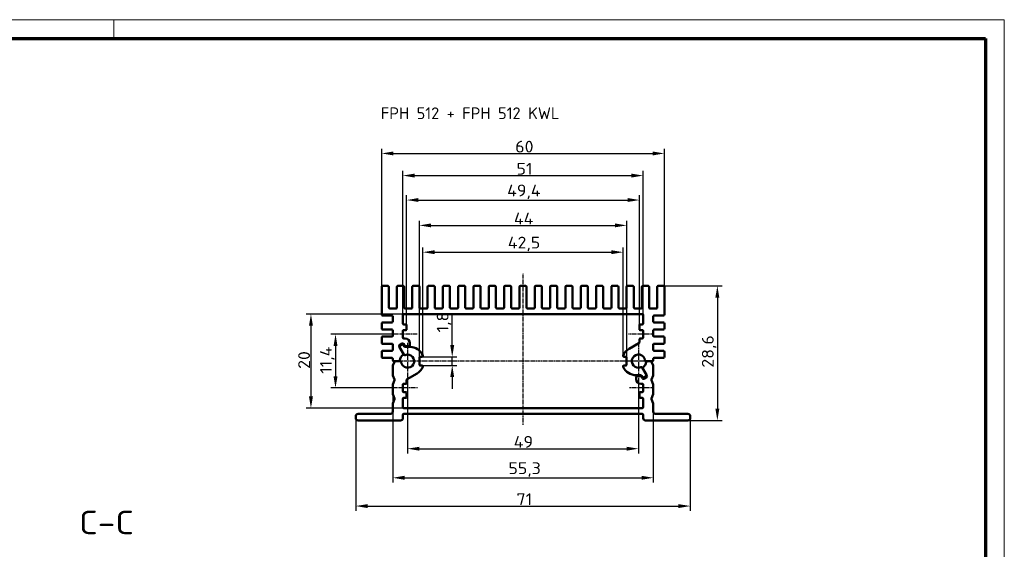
# Model space of a CAD drawing. Header units: millimetres. Extents: x 1 to 419, y 1 to 296.
# Tile 7 of 7: x 210 to 419, y 184 to 296. Entities that reach past the tile are written whole.
import ezdxf

# ---------------------------------------------------------------- set-up
doc = ezdxf.new("R2010")
doc.units = ezdxf.units.MM
doc.linetypes.add('CHAIN', pattern=[0.3543, 0.2362, -0.0295, 0.0591, -0.0295])
doc.linetypes.add('DASH_DOT', pattern=[0.37, 0.24, -0.06, 0.01, -0.06])
doc.layers.get('0').update_dxf_attribs({"lineweight": 25})
for name, color, linetype, lineweight in [('Bemaßung (ISO)', 1, 'Continuous', 25), ('Mittellinie (ISO)', 1, 'DASH_DOT', 25), ('Mittelpunktmarkierung (ISO)', 1, 'DASH_DOT', 25), ('Sichtbar (ISO)', 7, 'Continuous', 50), ('Symbol (ISO)', 1, 'Continuous', 25)]:
    doc.layers.add(name, color=color, linetype=linetype, lineweight=lineweight)
doc.styles.add('2_5', font='isocpeur.ttf', dxfattribs={"width": 1.1})
doc.styles.add('5', font='isocpeur.ttf', dxfattribs={"width": 1.1})
doc.styles.add('Notiztext (DIN)', font='isocpeur.ttf', dxfattribs={"width": 1.1})
doc.dimstyles.new('Standard (DIN)', dxfattribs={"dimtxt": 2.5, "dimasz": 2.5, "dimexe": 1, "dimexo": 0, "dimgap": 0.2, "dimtad": 1, "dimdec": 6, "dimrnd": 1e-08, "dimtxsty": '2_5', "dimcen": 0.09, "dimdle": 7, "dimclrd": 256, "dimclre": 256, "dimclrt": 5, "dimadec": 6, "dimazin": 2, "dimtfac": 0.72, "dimtmove": 0, "dimatfit": 3, "dimfxl": 1, "dimtolj": 1, "dimlwd": -1, "dimlwe": -1, "dimarcsym": 0})

# ---------------------------------------------------------------- blocks, each defined once
blk = doc.blocks.new('Ränder Bopla-A3-Rahmen')
at = {"color": 1, "linetype": 'Continuous', "lineweight": 18}
for p, q in [((1, 296), (419, 296)), ((230, 296), (230, 292)), ((419, 296), (419, 1))]:
    blk.add_line(p, q, dxfattribs=at)
at = {"color": 3, "linetype": 'Continuous', "lineweight": 70}
for p, q in [((20, 292), (415, 292)), ((415, 292), (415, 5))]:
    blk.add_line(p, q, dxfattribs=at)
blk = doc.blocks.new('*D12')
at = {"layer": 'Bemaßung (ISO)'}
for p, q in [((301.81, 226.91), (301.81, 233.52)), ((295.39, 224.41), (302.81, 224.41)), ((301.81, 222.61), (301.81, 224.41)), ((295.39, 222.61), (302.81, 222.61)), ((301.81, 220.11), (301.81, 217.61))]:
    blk.add_line(p, q, dxfattribs=at)
for points in [[(301.39, 226.91), (302.23, 226.91), (301.81, 224.41)], [(301.39, 220.11), (302.23, 220.11), (301.81, 222.61)]]:
    blk.add_solid(points, dxfattribs=at)
at = {"layer": 'Defpoints', "color": 0}
for p in [(295.39, 224.41), (295.39, 222.61), (301.81, 222.61)]:
    blk.add_point(p, dxfattribs=at)
at = {"layer": 'Bemaßung (ISO)', "color": 5, "insert": (301.61, 229.61), "char_height": 2.5, "attachment_point": 7, "rotation": 90, "style": '2_5'}
blk.add_mtext('\\A1;1,8', dxfattribs=at)
blk = doc.blocks.new('*D13')
at = {"layer": 'Bemaßung (ISO)'}
for p, q in [((289.04, 229.21), (276.04, 229.21)), ((277.04, 226.71), (277.04, 220.31)), ((289.04, 217.81), (276.04, 217.81))]:
    blk.add_line(p, q, dxfattribs=at)
for points in [[(276.62, 226.71), (277.46, 226.71), (277.04, 229.21)], [(276.62, 220.31), (277.46, 220.31), (277.04, 217.81)]]:
    blk.add_solid(points, dxfattribs=at)
at = {"layer": 'Defpoints', "color": 0}
for p in [(289.04, 229.21), (277.04, 217.81), (289.04, 217.81)]:
    blk.add_point(p, dxfattribs=at)
at = {"layer": 'Bemaßung (ISO)', "color": 5, "insert": (276.84, 220.83), "char_height": 2.5, "attachment_point": 7, "rotation": 90, "style": '2_5'}
blk.add_mtext('\\A1;11,4', dxfattribs=at)
blk = doc.blocks.new('*D14')
at = {"layer": 'Bemaßung (ISO)'}
for p, q in [((291.54, 233.51), (270.82, 233.51)), ((271.82, 231.01), (271.82, 216.01)), ((291.54, 213.51), (270.82, 213.51))]:
    blk.add_line(p, q, dxfattribs=at)
for points in [[(271.4, 231.01), (272.24, 231.01), (271.82, 233.51)], [(271.4, 216.01), (272.24, 216.01), (271.82, 213.51)]]:
    blk.add_solid(points, dxfattribs=at)
at = {"layer": 'Defpoints', "color": 0}
for p in [(291.54, 233.51), (271.82, 213.51), (291.54, 213.51)]:
    blk.add_point(p, dxfattribs=at)
at = {"layer": 'Bemaßung (ISO)', "color": 5, "insert": (271.62, 221.86), "char_height": 2.5, "attachment_point": 7, "rotation": 90, "style": '2_5'}
blk.add_mtext('\\A1;20', dxfattribs=at)
blk = doc.blocks.new('*D15')
at = {"layer": 'Bemaßung (ISO)'}
for p, q in [((346.64, 239.51), (359.09, 239.51)), ((358.09, 237.01), (358.09, 213.41)), ((351.84, 210.91), (359.09, 210.91))]:
    blk.add_line(p, q, dxfattribs=at)
for points in [[(357.67, 237.01), (358.51, 237.01), (358.09, 239.51)], [(357.67, 213.41), (358.51, 213.41), (358.09, 210.91)]]:
    blk.add_solid(points, dxfattribs=at)
at = {"layer": 'Defpoints', "color": 0}
for p in [(346.64, 239.51), (351.84, 210.91), (358.09, 210.91)]:
    blk.add_point(p, dxfattribs=at)
at = {"layer": 'Bemaßung (ISO)', "color": 5, "insert": (357.89, 222.12), "char_height": 2.5, "attachment_point": 7, "rotation": 90, "style": '2_5'}
blk.add_mtext('\\A1;28,6', dxfattribs=at)
blk = doc.blocks.new('*D16')
at = {"layer": 'Bemaßung (ISO)'}
for p, q in [((292.34, 219.61), (292.34, 203.92)), ((341.34, 219.61), (341.34, 203.92)), ((294.84, 204.92), (338.84, 204.92))]:
    blk.add_line(p, q, dxfattribs=at)
for points in [[(294.84, 205.33), (294.84, 204.5), (292.34, 204.92)], [(338.84, 205.33), (338.84, 204.5), (341.34, 204.92)]]:
    blk.add_solid(points, dxfattribs=at)
at = {"layer": 'Defpoints', "color": 0}
for p in [(292.34, 219.61), (341.34, 219.61), (341.34, 204.92)]:
    blk.add_point(p, dxfattribs=at)
at = {"layer": 'Bemaßung (ISO)', "color": 5, "insert": (314.87, 205.12), "char_height": 2.5, "attachment_point": 7, "style": '2_5'}
blk.add_mtext('\\A1;49', dxfattribs=at)
blk = doc.blocks.new('*D17')
at = {"layer": 'Bemaßung (ISO)'}
for p, q in [((289.19, 217.64), (289.19, 197.74)), ((344.49, 212.81), (344.49, 197.74)), ((291.69, 198.74), (341.99, 198.74))]:
    blk.add_line(p, q, dxfattribs=at)
for points in [[(291.69, 199.16), (291.69, 198.32), (289.19, 198.74)], [(341.99, 199.16), (341.99, 198.32), (344.49, 198.74)]]:
    blk.add_solid(points, dxfattribs=at)
at = {"layer": 'Defpoints', "color": 0}
for p in [(289.19, 217.64), (344.49, 212.81), (344.49, 198.74)]:
    blk.add_point(p, dxfattribs=at)
at = {"layer": 'Bemaßung (ISO)', "color": 5, "insert": (313.74, 198.94), "char_height": 2.5, "attachment_point": 7, "style": '2_5'}
blk.add_mtext('\\A1;55,3', dxfattribs=at)
blk = doc.blocks.new('*D18')
at = {"layer": 'Bemaßung (ISO)'}
for p, q in [((294.84, 224.21), (294.84, 253.33)), ((338.84, 224.21), (338.84, 253.33)), ((297.34, 252.33), (336.34, 252.33))]:
    blk.add_line(p, q, dxfattribs=at)
for points in [[(297.34, 252.74), (297.34, 251.91), (294.84, 252.33)], [(336.34, 252.74), (336.34, 251.91), (338.84, 252.33)]]:
    blk.add_solid(points, dxfattribs=at)
at = {"layer": 'Defpoints', "color": 0}
for p in [(338.84, 252.33), (294.84, 224.21), (338.84, 224.21)]:
    blk.add_point(p, dxfattribs=at)
at = {"layer": 'Bemaßung (ISO)', "color": 5, "insert": (314.91, 252.53), "char_height": 2.5, "attachment_point": 7, "style": '2_5'}
blk.add_mtext('\\A1;44', dxfattribs=at)
blk = doc.blocks.new('*D19')
at = {"layer": 'Bemaßung (ISO)'}
for p, q in [((295.59, 224.67), (295.59, 247.64)), ((298.09, 246.64), (335.59, 246.64)), ((338.09, 224.67), (338.09, 247.64))]:
    blk.add_line(p, q, dxfattribs=at)
for points in [[(298.09, 247.06), (298.09, 246.22), (295.59, 246.64)], [(335.59, 247.06), (335.59, 246.22), (338.09, 246.64)]]:
    blk.add_solid(points, dxfattribs=at)
at = {"layer": 'Defpoints', "color": 0}
for p in [(338.09, 246.64), (295.59, 224.67), (338.09, 224.67)]:
    blk.add_point(p, dxfattribs=at)
at = {"layer": 'Bemaßung (ISO)', "color": 5, "insert": (313.61, 246.84), "char_height": 2.5, "attachment_point": 7, "style": '2_5'}
blk.add_mtext('\\A1;42,5', dxfattribs=at)
blk = doc.blocks.new('*D20')
at = {"layer": 'Bemaßung (ISO)'}
for p, q in [((292.14, 231.11), (292.14, 258.71)), ((294.64, 257.71), (339.04, 257.71)), ((341.54, 231.11), (341.54, 258.71))]:
    blk.add_line(p, q, dxfattribs=at)
for points in [[(294.64, 258.13), (294.64, 257.3), (292.14, 257.71)], [(339.04, 258.13), (339.04, 257.3), (341.54, 257.71)]]:
    blk.add_solid(points, dxfattribs=at)
at = {"layer": 'Defpoints', "color": 0}
for p in [(341.54, 257.71), (292.14, 231.11), (341.54, 231.11)]:
    blk.add_point(p, dxfattribs=at)
at = {"layer": 'Bemaßung (ISO)', "color": 5, "insert": (313.47, 257.91), "char_height": 2.5, "attachment_point": 7, "style": '2_5'}
blk.add_mtext('\\A1;49,4', dxfattribs=at)
blk = doc.blocks.new('*D21')
at = {"layer": 'Bemaßung (ISO)'}
for p, q in [((291.34, 233.31), (291.34, 263.9)), ((342.34, 233.31), (342.34, 263.9)), ((293.84, 262.9), (339.84, 262.9))]:
    blk.add_line(p, q, dxfattribs=at)
for points in [[(293.84, 263.32), (293.84, 262.48), (291.34, 262.9)], [(339.84, 263.32), (339.84, 262.48), (342.34, 262.9)]]:
    blk.add_solid(points, dxfattribs=at)
at = {"layer": 'Defpoints', "color": 0}
for p in [(342.34, 262.9), (291.34, 233.31), (342.34, 233.31)]:
    blk.add_point(p, dxfattribs=at)
at = {"layer": 'Bemaßung (ISO)', "color": 5, "insert": (315.46, 263.1), "char_height": 2.5, "attachment_point": 7, "style": '2_5'}
blk.add_mtext('\\A1;51', dxfattribs=at)
blk = doc.blocks.new('*D23')
at = {"layer": 'Bemaßung (ISO)'}
for p, q in [((286.84, 239.31), (286.84, 268.6)), ((289.34, 267.6), (344.34, 267.6)), ((346.84, 239.31), (346.84, 268.6))]:
    blk.add_line(p, q, dxfattribs=at)
for points in [[(289.34, 268.02), (289.34, 267.18), (286.84, 267.6)], [(344.34, 268.02), (344.34, 267.18), (346.84, 267.6)]]:
    blk.add_solid(points, dxfattribs=at)
at = {"layer": 'Defpoints', "color": 0}
for p in [(346.84, 267.6), (286.84, 239.31), (346.84, 239.31)]:
    blk.add_point(p, dxfattribs=at)
at = {"layer": 'Bemaßung (ISO)', "color": 5, "insert": (315.19, 267.8), "char_height": 2.5, "attachment_point": 7, "style": '2_5'}
blk.add_mtext('\\A1;60', dxfattribs=at)
blk = doc.blocks.new('*D24')
at = {"layer": 'Bemaßung (ISO)'}
for p, q in [((281.34, 211.41), (281.34, 191.74)), ((352.34, 211.41), (352.34, 191.74)), ((283.84, 192.74), (349.84, 192.74))]:
    blk.add_line(p, q, dxfattribs=at)
for points in [[(283.84, 193.15), (283.84, 192.32), (281.34, 192.74)], [(349.84, 193.15), (349.84, 192.32), (352.34, 192.74)]]:
    blk.add_solid(points, dxfattribs=at)
at = {"layer": 'Defpoints', "color": 0}
for p in [(281.34, 211.41), (352.34, 211.41), (352.34, 192.74)]:
    blk.add_point(p, dxfattribs=at)
at = {"layer": 'Bemaßung (ISO)', "color": 5, "insert": (315.46, 192.94), "char_height": 2.5, "attachment_point": 7, "style": '2_5'}
blk.add_mtext('\\A1;71', dxfattribs=at)

msp = doc.modelspace()

# ---------------------------------------------------------------- linework, layer by layer
at = {"layer": 'Mittellinie (ISO)', "linetype": 'CHAIN'}
for p, q in [((316.8384529, 209.9878221), (316.8384529, 242.2087174)), ((294.3884529, 229.2120174), (289.0384529, 229.2120174)), ((344.6384529, 229.2120174), (339.2384529, 229.2120174)), ((344.5134529, 223.5120174), (289.1634529, 223.5120174)), ((294.4384529, 217.8120174), (289.0384529, 217.8120174)), ((344.6384529, 217.8120174), (339.2884529, 217.8120174))]:
    msp.add_line(p, q, dxfattribs=at)
at = {"layer": 'Mittelpunktmarkierung (ISO)', "linetype": 'CHAIN'}
for p, q in [((292.3384529, 227.4120174), (292.3384529, 219.6120174)), ((341.3384529, 227.4120174), (341.3384529, 219.6120174)), ((296.2384529, 223.5120174), (289.8384529, 223.5120174)), ((343.8384529, 223.5120174), (337.4384529, 223.5120174))]:
    msp.add_line(p, q, dxfattribs=at)
at = {"layer": 'Sichtbar (ISO)'}
for p, q in [((286.8384529, 239.3120174), (286.8384529, 233.4120174)), ((288.1384529, 239.5120174), (287.0384529, 239.5120174)), ((288.3384529, 234.9120174), (288.3384529, 239.3120174)), ((290.0884529, 239.3120174), (290.0884529, 234.9120174)), ((291.3884529, 239.5120174), (290.2884529, 239.5120174)), ((291.5884529, 234.9120174), (291.5884529, 239.3120174)), ((293.3384529, 239.3120174), (293.3384529, 234.9120174)), ((294.6384529, 239.5120174), (293.5384529, 239.5120174)), ((294.8384529, 234.9120174), (294.8384529, 239.3120174)), ((296.5884529, 239.3120174), (296.5884529, 234.9120174)), ((297.8884529, 239.5120174), (296.7884529, 239.5120174)), ((298.0884529, 234.9120174), (298.0884529, 239.3120174)), ((299.8384529, 239.3120174), (299.8384529, 234.9120174)), ((301.1384529, 239.5120174), (300.0384529, 239.5120174)), ((301.3384529, 234.9120174), (301.3384529, 239.3120174)), ((303.0884529, 239.3120174), (303.0884529, 234.9120174)), ((304.3884529, 239.5120174), (303.2884529, 239.5120174)), ((304.5884529, 234.9120174), (304.5884529, 239.3120174)), ((306.3384529, 239.3120174), (306.3384529, 234.9120174)), ((307.6384529, 239.5120174), (306.5384529, 239.5120174)), ((307.8384529, 234.9120174), (307.8384529, 239.3120174)), ((309.5884529, 239.3120174), (309.5884529, 234.9120174)), ((310.8884529, 239.5120174), (309.7884529, 239.5120174)), ((311.0884529, 234.9120174), (311.0884529, 239.3120174)), ((312.8384529, 239.3120174), (312.8384529, 234.9120174)), ((314.1384529, 239.5120174), (313.0384529, 239.5120174)), ((314.3384529, 234.9120174), (314.3384529, 239.3120174)), ((316.0884529, 239.3120174), (316.0884529, 234.9120174)), ((317.3884529, 239.5120174), (316.2884529, 239.5120174)), ((317.5884529, 234.9120174), (317.5884529, 239.3120174)), ((319.3384529, 239.3120174), (319.3384529, 234.9120174)), ((320.6384529, 239.5120174), (319.5384529, 239.5120174)), ((320.8384529, 234.9120174), (320.8384529, 239.3120174)), ((322.5884529, 239.3120174), (322.5884529, 234.9120174)), ((323.8884529, 239.5120174), (322.7884529, 239.5120174)), ((324.0884529, 234.9120174), (324.0884529, 239.3120174)), ((325.8384529, 239.3120174), (325.8384529, 234.9120174)), ((327.1384529, 239.5120174), (326.0384529, 239.5120174)), ((327.3384529, 234.9120174), (327.3384529, 239.3120174)), ((329.0884529, 239.3120174), (329.0884529, 234.9120174)), ((330.3884529, 239.5120174), (329.2884529, 239.5120174)), ((330.5884529, 234.9120174), (330.5884529, 239.3120174)), ((332.3384529, 239.3120174), (332.3384529, 234.9120174)), ((333.6384529, 239.5120174), (332.5384529, 239.5120174)), ((333.8384529, 234.9120174), (333.8384529, 239.3120174)), ((335.5884529, 239.3120174), (335.5884529, 234.9120174)), ((336.8884529, 239.5120174), (335.7884529, 239.5120174)), ((337.0884529, 234.9120174), (337.0884529, 239.3120174)), ((338.8384529, 239.3120174), (338.8384529, 234.9120174)), ((340.1384529, 239.5120174), (339.0384529, 239.5120174)), ((340.3384529, 234.9120174), (340.3384529, 239.3120174)), ((342.0884529, 239.3120174), (342.0884529, 234.9120174)), ((343.3884529, 239.5120174), (342.2884529, 239.5120174)), ((343.5884529, 234.9120174), (343.5884529, 239.3120174)), ((345.3384529, 234.9120174), (345.3384529, 239.3120174)), ((345.5384529, 239.5120174), (346.6384529, 239.5120174)), ((346.8384529, 239.3120174), (346.8384529, 233.4120174)), ((288.5384529, 234.7120174), (289.8884529, 234.7120174)), ((291.7884529, 234.7120174), (293.1384529, 234.7120174)), ((295.0384529, 234.7120174), (296.3884529, 234.7120174)), ((298.2884529, 234.7120174), (299.6384529, 234.7120174)), ((301.5384529, 234.7120174), (302.8884529, 234.7120174)), ((304.7884529, 234.7120174), (306.1384529, 234.7120174)), ((308.0384529, 234.7120174), (309.3884529, 234.7120174)), ((311.2884529, 234.7120174), (312.6384529, 234.7120174)), ((314.5384529, 234.7120174), (315.8884529, 234.7120174)), ((317.7884529, 234.7120174), (319.1384529, 234.7120174)), ((321.0384529, 234.7120174), (322.3884529, 234.7120174)), ((324.2884529, 234.7120174), (325.6384529, 234.7120174)), ((327.5384529, 234.7120174), (328.8884529, 234.7120174)), ((330.7884529, 234.7120174), (332.1384529, 234.7120174)), ((334.0384529, 234.7120174), (335.3884529, 234.7120174)), ((337.2884529, 234.7120174), (338.6384529, 234.7120174)), ((340.5384529, 234.7120174), (341.8884529, 234.7120174)), ((343.7884529, 234.7120174), (345.1384529, 234.7120174)), ((287.0384529, 233.2120174), (288.9884529, 233.2120174)), ((289.1884529, 231.9120174), (289.1884529, 233.0120174)), ((291.3384529, 233.3120174), (291.3384529, 231.5120174)), ((342.1384529, 233.5120174), (291.5384529, 233.5120174)), ((342.3384529, 231.5120174), (342.3384529, 233.3120174)), ((344.4884529, 233.0120174), (344.4884529, 231.9120174)), ((346.6384529, 233.2120174), (344.6884529, 233.2120174)), ((286.8384529, 231.5120174), (286.8384529, 230.4120174)), ((288.9884529, 231.7120174), (287.0384529, 231.7120174)), ((287.0384529, 230.2120174), (288.9884529, 230.2120174)), ((289.1884529, 228.9120174), (289.1884529, 230.0120174)), ((291.3384529, 229.9120174), (291.3384529, 228.5120174)), ((291.5384529, 231.3120174), (291.9384529, 231.3120174)), ((291.9384529, 230.1120174), (291.5384529, 230.1120174)), ((292.1384529, 231.1120174), (292.1384529, 230.3120174)), ((341.5384529, 230.3120174), (341.5384529, 231.1120174)), ((341.7384529, 231.3120174), (342.1384529, 231.3120174)), ((342.1384529, 230.1120174), (341.7384529, 230.1120174)), ((342.3384529, 228.5120174), (342.3384529, 229.9120174)), ((344.4884529, 230.0120174), (344.4884529, 228.9120174)), ((344.6884529, 231.7120174), (346.6384529, 231.7120174)), ((346.6384529, 230.2120174), (344.6884529, 230.2120174)), ((346.8384529, 231.5120174), (346.8384529, 230.4120174)), ((286.8384529, 228.5120174), (286.8384529, 227.4120174)), ((288.9884529, 228.7120174), (287.0384529, 228.7120174)), ((291.5384529, 228.3120174), (291.8384529, 228.3120174)), ((341.5384529, 227.4957343), (341.5384529, 228.1120174)), ((341.7384529, 228.3120174), (342.1384529, 228.3120174)), ((344.6884529, 228.7120174), (346.6384529, 228.7120174)), ((346.8384529, 228.5120174), (346.8384529, 227.4120174)), ((287.0384529, 227.2120174), (288.9884529, 227.2120174)), ((289.1884529, 225.9120174), (289.1884529, 227.0120174)), ((290.5384529, 226.6297089), (291.4188742, 225.1047745)), ((291.2178758, 227.252914), (290.611658, 226.902914)), ((291.5447275, 224.8867901), (290.6384529, 226.4565038)), ((290.711658, 226.7297089), (291.2312732, 227.0297089)), ((291.7033676, 226.8120174), (291.4910809, 227.1797089)), ((291.5044783, 226.9565038), (291.7033676, 226.6120174)), ((292.6384529, 226.7120174), (291.8765727, 226.7120174)), ((291.8765727, 226.5120174), (292.8384529, 226.5120174)), ((292.8384529, 227.3120174), (292.8384529, 226.9120174)), ((339.3384529, 226.1100936), (341.4384529, 227.3225292)), ((344.4884529, 227.0120174), (344.4884529, 225.9120174)), ((346.6384529, 227.2120174), (344.6884529, 227.2120174)), ((286.8384529, 225.5120174), (286.8384529, 224.4120174)), ((288.9884529, 225.7120174), (287.0384529, 225.7120174)), ((287.0384529, 224.2120174), (288.9884529, 224.2120174)), ((289.1884529, 223.7120174), (289.1884529, 224.0120174)), ((294.8384529, 224.2120174), (294.8384529, 222.8120174)), ((295.3884529, 224.4120174), (295.0384529, 224.4120174)), ((295.5884529, 224.6685208), (295.5884529, 224.6120174)), ((338.0884529, 224.6120174), (338.0884529, 224.6685208)), ((338.6384529, 224.4120174), (338.2884529, 224.4120174)), ((338.8384529, 222.8120174), (338.8384529, 224.2120174)), ((344.4884529, 224.0120174), (344.4884529, 223.7120174)), ((344.6884529, 225.7120174), (346.6384529, 225.7120174)), ((346.6384529, 224.2120174), (344.6884529, 224.2120174)), ((346.8384529, 225.5120174), (346.8384529, 224.4120174)), ((289.1884529, 220.5508935), (289.1884529, 222.4731414)), ((289.5419441, 223.3869388), (289.2030162, 222.5480627)), ((290.4992955, 223.5120174), (289.3884529, 223.5120174)), ((289.7273809, 223.5120174), (290.7510021, 223.5120174)), ((295.0384529, 222.6120174), (295.3884529, 222.6120174)), ((295.5884529, 222.4120174), (295.5884529, 222.3555141)), ((338.0884529, 222.3555141), (338.0884529, 222.4120174)), ((338.2884529, 222.6120174), (338.6384529, 222.6120174)), ((342.1321783, 222.1372447), (343.0384529, 220.5675311)), ((343.1384529, 220.394326), (342.2580316, 221.9192604)), ((344.2884529, 223.5120174), (342.9259037, 223.5120174)), ((343.1776103, 223.5120174), (343.949525, 223.5120174)), ((344.4738897, 222.5480627), (344.1349618, 223.3869388)), ((344.4884529, 220.5508935), (344.4884529, 222.4731414)), ((289.2030162, 220.4759722), (289.562209, 219.5869388)), ((292.1384529, 219.5283006), (292.1384529, 218.9120174)), ((294.3384529, 220.9139412), (292.2384529, 219.7015057)), ((341.8003331, 220.5120174), (340.8384529, 220.5120174)), ((340.8384529, 219.7120174), (340.8384529, 220.1120174)), ((341.0384529, 220.3120174), (341.8003331, 220.3120174)), ((342.1724275, 220.0675311), (341.9735382, 220.4120174)), ((341.9735382, 220.2120174), (342.185825, 219.844326)), ((342.9652478, 220.294326), (342.4456326, 219.994326)), ((342.4590301, 219.7711209), (343.0652478, 220.1211209)), ((344.1146969, 219.5869388), (344.4738897, 220.4759722)), ((289.1884529, 216.5508935), (289.1884529, 218.4731414)), ((289.562209, 219.4370961), (289.2030162, 218.5480627)), ((291.3384529, 218.5120174), (291.3384529, 217.1120174)), ((291.9384529, 218.7120174), (291.5384529, 218.7120174)), ((342.1384529, 218.7120174), (341.8384529, 218.7120174)), ((342.3384529, 217.1120174), (342.3384529, 218.5120174)), ((344.4738897, 218.5480627), (344.1146969, 219.4370961)), ((344.4884529, 216.5508935), (344.4884529, 218.4731414)), ((289.2030162, 216.4759722), (289.562209, 215.5869388)), ((289.562209, 215.4370961), (289.2030162, 214.5480627)), ((291.3384529, 215.5120174), (291.3384529, 213.7120174)), ((291.5384529, 216.9120174), (291.9384529, 216.9120174)), ((291.9384529, 215.7120174), (291.5384529, 215.7120174)), ((292.1384529, 216.7120174), (292.1384529, 215.9120174)), ((341.5384529, 215.9120174), (341.5384529, 216.7120174)), ((341.7384529, 216.9120174), (342.1384529, 216.9120174)), ((342.1384529, 215.7120174), (341.7384529, 215.7120174)), ((342.3384529, 213.7120174), (342.3384529, 215.5120174)), ((344.1146969, 215.5869388), (344.4738897, 216.4759722)), ((344.4738897, 214.5480627), (344.1146969, 215.4370961)), ((289.1884529, 212.8120174), (289.1884529, 214.4731414)), ((291.5384529, 213.5120174), (342.1384529, 213.5120174)), ((344.4884529, 212.8120174), (344.4884529, 214.4731414)), ((281.3384529, 211.4120174), (281.3384529, 211.8120174)), ((281.8384529, 212.3120174), (288.6884529, 212.3120174)), ((291.3384529, 211.4120174), (291.3384529, 212.1120174)), ((342.1384529, 212.3120174), (291.5384529, 212.3120174)), ((342.3384529, 212.1120174), (342.3384529, 211.4120174)), ((351.8384529, 212.3120174), (344.9884529, 212.3120174)), ((352.3384529, 211.4120174), (352.3384529, 211.8120174)), ((290.8384529, 210.9120174), (281.8384529, 210.9120174)), ((342.8384529, 210.9120174), (351.8384529, 210.9120174))]:
    msp.add_line(p, q, dxfattribs=at)
for centre, radius, start, end in [((287.0384529, 239.3120174), 0.2, 90, 180), ((288.1384529, 239.3120174), 0.2, 0, 90), ((290.2884529, 239.3120174), 0.2, 90, 180), ((291.3884529, 239.3120174), 0.2, 0, 90), ((293.5384529, 239.3120174), 0.2, 90, 180), ((294.6384529, 239.3120174), 0.2, 0, 90), ((296.7884529, 239.3120174), 0.2, 90, 180), ((297.8884529, 239.3120174), 0.2, 0, 90), ((300.0384529, 239.3120174), 0.2, 90, 180), ((301.1384529, 239.3120174), 0.2, 0, 90), ((303.2884529, 239.3120174), 0.2, 90, 180), ((304.3884529, 239.3120174), 0.2, 0, 90), ((306.5384529, 239.3120174), 0.2, 90, 180), ((307.6384529, 239.3120174), 0.2, 0, 90), ((309.7884529, 239.3120174), 0.2, 90, 180), ((310.8884529, 239.3120174), 0.2, 0, 90), ((313.0384529, 239.3120174), 0.2, 90, 180), ((314.1384529, 239.3120174), 0.2, 0, 90), ((316.2884529, 239.3120174), 0.2, 90, 180), ((317.3884529, 239.3120174), 0.2, 0, 90), ((319.5384529, 239.3120174), 0.2, 90, 180), ((320.6384529, 239.3120174), 0.2, 0, 90), ((322.7884529, 239.3120174), 0.2, 90, 180), ((323.8884529, 239.3120174), 0.2, 0, 90), ((326.0384529, 239.3120174), 0.2, 90, 180), ((327.1384529, 239.3120174), 0.2, 0, 90), ((329.2884529, 239.3120174), 0.2, 90, 180), ((330.3884529, 239.3120174), 0.2, 0, 90), ((332.5384529, 239.3120174), 0.2, 90, 180), ((333.6384529, 239.3120174), 0.2, 0, 90), ((335.7884529, 239.3120174), 0.2, 90, 180), ((336.8884529, 239.3120174), 0.2, 0, 90), ((339.0384529, 239.3120174), 0.2, 90, 180), ((340.1384529, 239.3120174), 0.2, 0, 90), ((342.2884529, 239.3120174), 0.2, 90, 180), ((343.3884529, 239.3120174), 0.2, 0, 90), ((345.5384529, 239.3120174), 0.2, 90, 180), ((346.6384529, 239.3120174), 0.2, 0, 90), ((288.5384529, 234.9120174), 0.2, 180, 270), ((289.8884529, 234.9120174), 0.2, 270, 0), ((291.7884529, 234.9120174), 0.2, 180, 270), ((293.1384529, 234.9120174), 0.2, 270, 0), ((295.0384529, 234.9120174), 0.2, 180, 270), ((296.3884529, 234.9120174), 0.2, 270, 0), ((298.2884529, 234.9120174), 0.2, 180, 270), ((299.6384529, 234.9120174), 0.2, 270, 0), ((301.5384529, 234.9120174), 0.2, 180, 270), ((302.8884529, 234.9120174), 0.2, 270, 0), ((304.7884529, 234.9120174), 0.2, 180, 270), ((306.1384529, 234.9120174), 0.2, 270, 0), ((308.0384529, 234.9120174), 0.2, 180, 270), ((309.3884529, 234.9120174), 0.2, 270, 0), ((311.2884529, 234.9120174), 0.2, 180, 270), ((312.6384529, 234.9120174), 0.2, 270, 0), ((314.5384529, 234.9120174), 0.2, 180, 270), ((315.8884529, 234.9120174), 0.2, 270, 0), ((317.7884529, 234.9120174), 0.2, 180, 270), ((319.1384529, 234.9120174), 0.2, 270, 0), ((321.0384529, 234.9120174), 0.2, 180, 270), ((322.3884529, 234.9120174), 0.2, 270, 0), ((324.2884529, 234.9120174), 0.2, 180, 270), ((325.6384529, 234.9120174), 0.2, 270, 0), ((327.5384529, 234.9120174), 0.2, 180, 270), ((328.8884529, 234.9120174), 0.2, 270, 0), ((330.7884529, 234.9120174), 0.2, 180, 270), ((332.1384529, 234.9120174), 0.2, 270, 0), ((334.0384529, 234.9120174), 0.2, 180, 270), ((335.3884529, 234.9120174), 0.2, 270, 0), ((337.2884529, 234.9120174), 0.2, 180, 270), ((338.6384529, 234.9120174), 0.2, 270, 0), ((340.5384529, 234.9120174), 0.2, 180, 270), ((341.8884529, 234.9120174), 0.2, 270, 0), ((343.7884529, 234.9120174), 0.2, 180, 270), ((345.1384529, 234.9120174), 0.2, 270, 0), ((287.0384529, 233.4120174), 0.2, 180, 270), ((288.9884529, 233.0120174), 0.2, 0, 90), ((291.5384529, 233.3120174), 0.2, 90, 180), ((342.1384529, 233.3120174), 0.2, 0, 90), ((344.6884529, 233.0120174), 0.2, 90, 180), ((346.6384529, 233.4120174), 0.2, 270, 0), ((287.0384529, 231.5120174), 0.2, 90, 180), ((287.0384529, 230.4120174), 0.2, 180, 270), ((288.9884529, 231.9120174), 0.2, 270, 0), ((288.9884529, 230.0120174), 0.2, 0, 90), ((291.5384529, 231.5120174), 0.2, 180, 270), ((291.5384529, 229.9120174), 0.2, 90, 180), ((291.9384529, 231.1120174), 0.2, 0, 90), ((291.9384529, 230.3120174), 0.2, 270, 0), ((341.7384529, 231.1120174), 0.2, 90, 180), ((341.7384529, 230.3120174), 0.2, 180, 270), ((342.1384529, 231.5120174), 0.2, 270, 0), ((342.1384529, 229.9120174), 0.2, 0, 90), ((344.6884529, 231.9120174), 0.2, 180, 270), ((344.6884529, 230.0120174), 0.2, 90, 180), ((346.6384529, 231.5120174), 0.2, 0, 90), ((346.6384529, 230.4120174), 0.2, 270, 0), ((287.0384529, 228.5120174), 0.2, 90, 180), ((288.9884529, 228.9120174), 0.2, 270, 0), ((291.5384529, 228.5120174), 0.2, 180, 270), ((291.8384529, 227.3120174), 1, 0, 90), ((341.7384529, 228.1120174), 0.2, 90, 180), ((342.1384529, 228.5120174), 0.2, 270, 0), ((344.6884529, 228.9120174), 0.2, 180, 270), ((346.6384529, 228.5120174), 0.2, 0, 90), ((287.0384529, 227.4120174), 0.2, 180, 270), ((288.9884529, 227.0120174), 0.2, 0, 90), ((288.9884529, 225.9120174), 0.2, 270, 0), ((290.711658, 226.7297089), 0.2, 120, 210), ((290.811658, 226.5565038), 0.2, 120, 210), ((291.3178758, 227.0797089), 0.2, 30, 120), ((291.3312732, 226.8565038), 0.2, 30, 120), ((291.8765727, 226.9120174), 0.2, 210, 270), ((291.8765727, 226.7120174), 0.2, 210, 270), ((292.6384529, 226.9120174), 0.2, 270, 0), ((292.8384529, 223.5120174), 3, 24.395752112, 90), ((340.8384529, 223.5120174), 3, 120, 155.604247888), ((341.3384529, 227.4957343), 0.2, 300, 0), ((344.6884529, 227.0120174), 0.2, 90, 180), ((344.6884529, 225.9120174), 0.2, 180, 270), ((346.6384529, 227.4120174), 0.2, 270, 0), ((287.0384529, 225.5120174), 0.2, 90, 180), ((287.0384529, 224.4120174), 0.2, 180, 270), ((288.9884529, 224.0120174), 0.2, 0, 90), ((289.3884529, 223.7120174), 0.2, 180, 270), ((290.4992955, 223.7120174), 0.2, 270, 353.793732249), ((292.3384529, 223.5120174), 1.65, 126.206267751, 173.793732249), ((292.3384529, 223.5120174), 1.4, 187.180755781, 112.819244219), ((291.2456691, 225.0047745), 0.2, 306.206267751, 30), ((291.7179326, 224.9867901), 0.2, 210, 292.819244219), ((295.0384529, 224.2120174), 0.2, 90, 180), ((295.3884529, 224.6120174), 0.2, 270, 0), ((295.3884529, 224.6685208), 0.2, 0, 24.395752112), ((338.2884529, 224.6685208), 0.2, 155.604247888, 180), ((338.2884529, 224.6120174), 0.2, 180, 270), ((338.6384529, 224.2120174), 0.2, 0, 90), ((341.3384529, 223.5120174), 1.4, 7.180755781, 292.819244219), ((342.9259037, 223.7120174), 0.2, 187.180755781, 270), ((344.2884529, 223.7120174), 0.2, 270, 0), ((344.6884529, 224.0120174), 0.2, 90, 180), ((346.6384529, 225.5120174), 0.2, 0, 90), ((346.6384529, 224.4120174), 0.2, 270, 0), ((289.3884529, 222.4731414), 0.2, 158, 180), ((289.7273809, 223.3120174), 0.2, 90, 158), ((290.7510021, 223.3120174), 0.2, 7.180755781, 90), ((292.8384529, 223.5120174), 3, 300, 335.604247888), ((295.0384529, 222.8120174), 0.2, 180, 270), ((295.3884529, 222.4120174), 0.2, 0, 90), ((295.3884529, 222.3555141), 0.2, 335.604247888, 0), ((338.2884529, 222.4120174), 0.2, 90, 180), ((338.2884529, 222.3555141), 0.2, 180, 204.395752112), ((340.8384529, 223.5120174), 3, 204.395752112, 270), ((338.6384529, 222.8120174), 0.2, 270, 0), ((341.9589732, 222.0372447), 0.2, 30, 112.819244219), ((342.4312367, 222.0192604), 0.2, 126.206267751, 210), ((341.3384529, 223.5120174), 1.65, 306.206267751, 353.793732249), ((343.1776103, 223.3120174), 0.2, 90, 173.793732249), ((343.949525, 223.3120174), 0.2, 22, 90), ((344.2884529, 222.4731414), 0.2, 0, 22), ((289.3884529, 220.5508935), 0.2, 180, 202), ((289.3767722, 219.5120174), 0.2, 338, 22), ((292.3384529, 219.5283006), 0.2, 120, 180), ((341.0384529, 220.1120174), 0.2, 90, 180), ((341.8384529, 219.7120174), 1, 180, 270), ((341.8003331, 220.3120174), 0.2, 30, 90), ((341.8003331, 220.1120174), 0.2, 30, 90), ((342.3456326, 220.1675311), 0.2, 210, 300), ((342.3590301, 219.944326), 0.2, 210, 300), ((342.8652478, 220.4675311), 0.2, 300, 30), ((342.9652478, 220.294326), 0.2, 300, 30), ((344.3001336, 219.5120174), 0.2, 158, 202), ((344.2884529, 220.5508935), 0.2, 338, 0), ((289.3884529, 218.4731414), 0.2, 158, 180), ((291.5384529, 218.5120174), 0.2, 90, 180), ((291.9384529, 218.9120174), 0.2, 270, 0), ((342.1384529, 218.5120174), 0.2, 0, 90), ((344.2884529, 218.4731414), 0.2, 0, 22), ((289.3884529, 216.5508935), 0.2, 180, 202), ((289.3767722, 215.5120174), 0.2, 338, 22), ((291.5384529, 217.1120174), 0.2, 180, 270), ((291.5384529, 215.5120174), 0.2, 90, 180), ((291.9384529, 216.7120174), 0.2, 0, 90), ((291.9384529, 215.9120174), 0.2, 270, 0), ((341.7384529, 216.7120174), 0.2, 90, 180), ((341.7384529, 215.9120174), 0.2, 180, 270), ((342.1384529, 217.1120174), 0.2, 270, 0), ((342.1384529, 215.5120174), 0.2, 0, 90), ((344.3001336, 215.5120174), 0.2, 158, 202), ((344.2884529, 216.5508935), 0.2, 338, 0), ((289.3884529, 214.4731414), 0.2, 158, 180), ((291.5384529, 213.7120174), 0.2, 180, 270), ((342.1384529, 213.7120174), 0.2, 270, 0), ((344.2884529, 214.4731414), 0.2, 0, 22), ((281.8384529, 211.8120174), 0.5, 90, 180), ((281.8384529, 211.4120174), 0.5, 180, 270), ((288.6884529, 212.8120174), 0.5, 270, 0), ((290.8384529, 211.4120174), 0.5, 270, 0), ((291.5384529, 212.1120174), 0.2, 90, 180), ((342.1384529, 212.1120174), 0.2, 0, 90), ((342.8384529, 211.4120174), 0.5, 180, 270), ((344.9884529, 212.8120174), 0.5, 180, 270), ((351.8384529, 211.8120174), 0.5, 0, 90), ((351.8384529, 211.4120174), 0.5, 270, 0)]:
    msp.add_arc(centre, radius, start, end, dxfattribs=at)

# ---------------------------------------------------------------- block references
msp.add_blockref('Ränder Bopla-A3-Rahmen', (0, 0))

# ---------------------------------------------------------------- texts
at = {"layer": 'Symbol (ISO)', "color": 5, "insert": (286.6620864, 277.3833491), "char_height": 2.5, "width": 40.359463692, "attachment_point": 1, "style": 'Notiztext (DIN)'}
msp.add_mtext('{\\fISOCPEUR|b0|i0;FPH 512 + FPH 512 KWL}', dxfattribs=at)
at = {"layer": 'Symbol (ISO)', "color": 3, "insert": (222.6135777, 186.7558881), "char_height": 5, "attachment_point": 7, "style": '5'}
msp.add_mtext('C-C ', dxfattribs=at)

# ---------------------------------------------------------------- dimensions: what is measured, and where the dimension line sits
at = {"layer": 'Bemaßung (ISO)'}
for base, p1, p2, angle, override, picture, middle in [((346.8384529, 267.6008876), (286.8384529, 239.3120174), (346.8384529, 239.3120174), 180, {"dimgap": 0.2, "dimdec": 6, "dimtol": 0, "dimlim": 0, "dimtp": 0, "dimtm": 0, "dimtdec": 2, "dimtofl": 0, "dimatfit": 1}, '*D23', (316.8384529, 267.6008876)), ((342.3384529, 262.9015017), (291.3384529, 233.3120174), (342.3384529, 233.3120174), 180, {"dimgap": 0.2, "dimdec": 6, "dimtol": 0, "dimlim": 0, "dimtp": 0, "dimtm": 0, "dimtdec": 2, "dimtofl": 0, "dimatfit": 1}, '*D21', (316.8384529, 262.9015017)), ((341.5384529, 257.7120174), (292.1384529, 231.1120174), (341.5384529, 231.1120174), 180, {"dimgap": 0.2, "dimdec": 6, "dimtol": 0, "dimlim": 0, "dimtp": 0, "dimtm": 0, "dimtdec": 2, "dimtofl": 0, "dimatfit": 1}, '*D20', (316.8384529, 257.7120174)), ((338.8384529, 252.3278833), (294.8384529, 224.2120174), (338.8384529, 224.2120174), 180, {"dimgap": 0.2, "dimdec": 6, "dimtol": 0, "dimlim": 0, "dimtp": 0, "dimtm": 0, "dimtdec": 2, "dimtofl": 0, "dimatfit": 1}, '*D18', (316.8384529, 252.3278833)), ((338.0884529, 246.6402691), (295.5884529, 224.6685208), (338.0884529, 224.6685208), 180, {"dimgap": 0.2, "dimdec": 6, "dimtol": 0, "dimlim": 0, "dimtp": 0, "dimtm": 0, "dimtdec": 2, "dimtofl": 0, "dimatfit": 1}, '*D19', (316.8384529, 246.6402691)), ((358.0884529, 210.9120174), (346.6384529, 239.5120174), (351.8384529, 210.9120174), 90, {"dimgap": 0.2, "dimdec": 6, "dimtol": 0, "dimlim": 0, "dimtp": 0, "dimtm": 0, "dimtdec": 2, "dimtofl": 0, "dimatfit": 1}, '*D15', (358.0884529, 225.2120174)), ((301.8094698, 222.6120174), (295.3884529, 224.4120174), (295.3884529, 222.6120174), 90, {"dimgap": 0.2, "dimdec": 6, "dimtol": 0, "dimlim": 0, "dimtp": 0, "dimtm": 0, "dimtdec": 2, "dimtofl": 1, "dimatfit": 1}, '*D12', (301.8094698, 231.4682674)), ((271.8214353, 213.5120174), (291.5384529, 233.5120174), (291.5384529, 213.5120174), 90, {"dimgap": 0.2, "dimdec": 6, "dimtol": 0, "dimlim": 0, "dimtp": 0, "dimtm": 0, "dimtdec": 2, "dimtofl": 0, "dimatfit": 1}, '*D14', (271.8214353, 223.5120174)), ((277.0384529, 217.8120174), (289.0384529, 229.2120174), (289.0384529, 217.8120174), 90, {"dimgap": 0.2, "dimdec": 6, "dimtol": 0, "dimlim": 0, "dimtp": 0, "dimtm": 0, "dimtdec": 2, "dimtofl": 0, "dimatfit": 1}, '*D13', (277.0384529, 223.5120174)), ((341.3384529, 204.9170013), (292.3384529, 219.6120174), (341.3384529, 219.6120174), 180, {"dimgap": 0.2, "dimdec": 6, "dimtol": 0, "dimlim": 0, "dimtp": 0, "dimtm": 0, "dimtdec": 2, "dimtofl": 0, "dimatfit": 1}, '*D16', (316.6545474, 204.9170013)), ((344.4884529, 198.7385859), (289.1884529, 217.6425794), (344.4884529, 212.8120174), 180, {"dimgap": 0.2, "dimdec": 6, "dimtol": 0, "dimlim": 0, "dimtp": 0, "dimtm": 0, "dimtdec": 2, "dimtofl": 0, "dimatfit": 1}, '*D17', (316.8384529, 198.7385859)), ((352.3384529, 192.7351562), (281.3384529, 211.4120174), (352.3384529, 211.4120174), 180, {"dimgap": 0.2, "dimdec": 6, "dimtol": 0, "dimlim": 0, "dimtp": 0, "dimtm": 0, "dimtdec": 2, "dimtofl": 0, "dimatfit": 1}, '*D24', (316.8384529, 192.7351562))]:
    dim = msp.add_linear_dim(base=base, p1=p1, p2=p2, angle=angle, dimstyle='Standard (DIN)', override=override, dxfattribs=at)
    dim.commit()
    dim.dimension.update_dxf_attribs({"geometry": picture, "text_midpoint": middle, "dimtype": 160})

doc.saveas('drawing.dxf')
